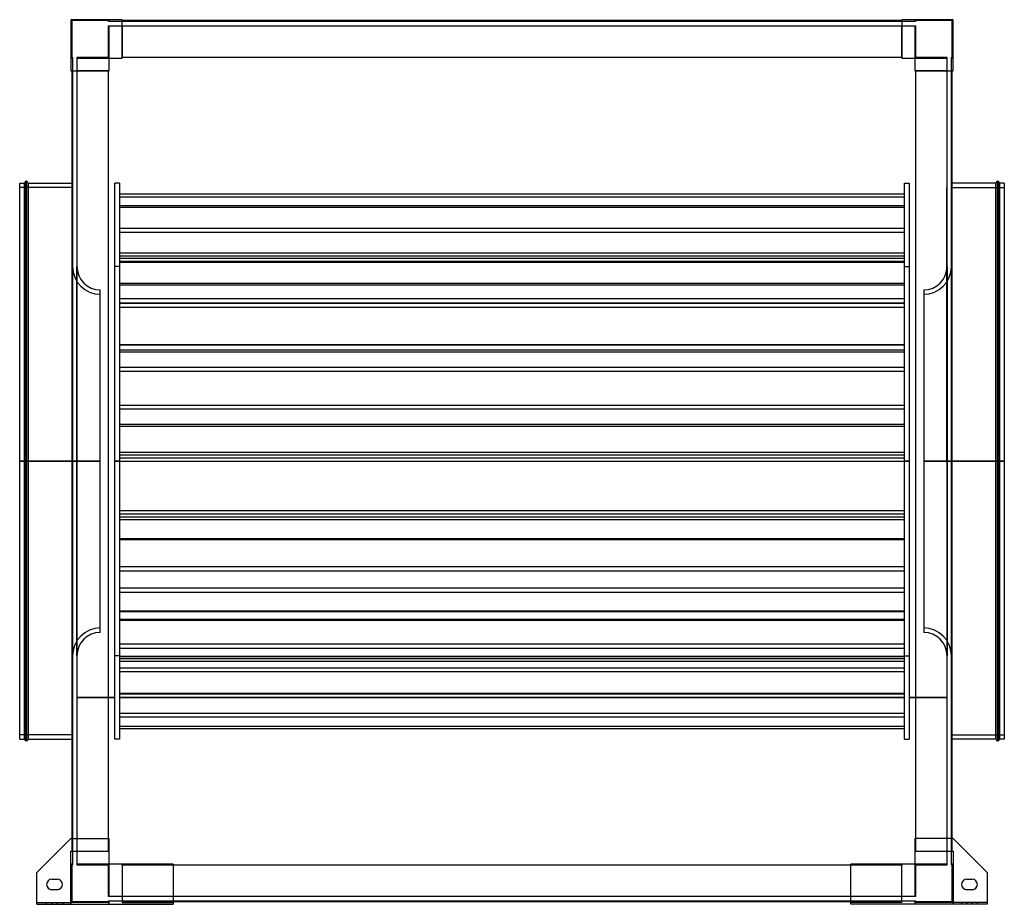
# Model space of a CAD drawing. Header units: millimetres. Extents: x -558 to 558, y -502 to 500.
import ezdxf

# ---------------------------------------------------------------- set-up
doc = ezdxf.new("R2010")
doc.units = ezdxf.units.MM
doc.layers.add('MAIN-1', color=7, linetype='Continuous')
doc.layers.add('MAIN-2', color=7, linetype='Continuous')

msp = doc.modelspace()

# ---------------------------------------------------------------- linework, layer by layer
at = {"layer": 'MAIN-1'}
for p, q in [((-442, 500), (-500, 500)), ((-500, 500), (-500, 442)), ((-442, 456.5), (-442, 500)), ((442, 499), (-442, 499)), ((442, 500), (442, 456.5)), ((500, 500), (442, 500)), ((500, 442), (500, 500)), ((-456.5, 442), (-456.5, 456.5)), ((-456.5, 456.5), (-442, 456.5)), ((-442, 457.5), (442, 457.5)), ((442, 456.5), (456.5, 456.5)), ((456.5, 456.5), (456.5, 442)), ((-500, 442), (-456.5, 442)), ((-499, 442), (-499, -427.5)), ((-457.5, -427.5), (-457.5, 442)), ((456.5, 442), (500, 442)), ((457.5, 442), (457.5, -427.5)), ((499, -427.5), (499, 442)), ((-558, 0), (-558, 315)), ((-558, 315), (-552.5, 315)), ((-552.5, 0), (-552.5, 315)), ((-550.5, 0), (-550.5, 317)), ((-548.5, 315), (-548.5, 0)), ((-548.5, 315), (-499, 315)), ((548.5, 315), (499, 315)), ((548.5, 0), (548.5, 315)), ((550.5, 317), (550.5, 0)), ((552.5, 315), (552.5, 0)), ((558, 315), (552.5, 315)), ((558, 315), (558, 0)), ((-548.5, 0), (-548.5, -315)), ((548.5, 0), (499, 0)), ((548.5, 0), (550.5, 0)), ((550.5, 0), (550.5, -317)), ((552.5, 0), (550.5, 0)), ((558, 0), (552.5, 0)), ((552.5, 0), (552.5, -315)), ((558, 0), (558, -315)), ((-552.5, 0), (-558, 0)), ((-558, -315), (-558, 0)), ((-550.5, 0), (-552.5, 0)), ((-552.5, -315), (-552.5, 0)), ((-548.5, 0), (-550.5, 0)), ((-550.5, -317), (-550.5, 0)), ((-499, 0), (-548.5, 0)), ((548.5, -315), (548.5, 0)), ((-558, -315), (-552.5, -315)), ((-548.5, -315), (-499, -315)), ((548.5, -315), (499, -315)), ((558, -315), (552.5, -315)), ((-500, -427.5), (-538.5, -466)), ((-500, -427.5), (-456.5, -427.5)), ((-456.5, -456.5), (-456.5, -427.5)), ((500, -427.5), (456.5, -427.5)), ((456.5, -427.5), (456.5, -456.5)), ((538.5, -466), (500, -427.5)), ((-384, -456.5), (-456.5, -456.5)), ((-384, -456.5), (-384, -502)), ((384, -457.5), (-384, -457.5)), ((456.5, -456.5), (384, -456.5)), ((384, -502), (384, -456.5)), ((-538.5, -502), (-538.5, -466)), ((538.5, -466), (538.5, -502)), ((-521.5, -473.5), (-515.5, -473.5)), ((515.5, -473.5), (521.5, -473.5)), ((-515.5, -485.5), (-521.5, -485.5)), ((521.5, -485.5), (515.5, -485.5)), ((-538.5, -502), (-384, -502)), ((-384, -499), (384, -499)), ((538.5, -502), (384, -502))]:
    msp.add_line(p, q, dxfattribs=at)
for centre, radius, start, end in [((-550.5, 315), 2, 90, 180), ((-550.5, 315), 2, 0, 90), ((550.5, 315), 2, 90, 180), ((550.5, 315), 2, 0, 90), ((-550.5, -315), 2, 180, 270), ((-550.5, -315), 2, 270, 0), ((550.5, -315), 2, 180, 270), ((550.5, -315), 2, 270, 0), ((-521.5, -479.5), 6, 90, 180), ((-521.5, -479.5), 6, 180, 270), ((-515.5, -479.5), 6, 0, 90), ((-515.5, -479.5), 6, 270, 0), ((515.5, -479.5), 6, 90, 180), ((515.5, -479.5), 6, 180, 270), ((521.5, -479.5), 6, 0, 90), ((521.5, -479.5), 6, 270, 0)]:
    msp.add_arc(centre, radius, start, end, dxfattribs=at)
at = {"layer": 'MAIN-2'}
for p, q in [((-500, 500), (-500, 500)), ((-500, 500), (-500, 500)), ((-457.5, 499), (-499, 499)), ((-499, 499), (-499, 457.5)), ((-499, 499), (-499, 499)), ((-457.5, 498), (-457.5, 499)), ((-457.5, 499), (-457.5, 499)), ((-456.5, 498), (-457.5, 498)), ((-457.5, 498), (-457.5, 498)), ((-457.5, 457.5), (-457.5, 493)), ((-457.5, 493), (-456.5, 493)), ((-457.5, 493), (-457.5, 493)), ((-456.5, 498), (-456.5, 500)), ((-456.5, 500), (-456.5, 500)), ((-456.5, 500), (-456.5, 500)), ((-456.5, 498), (-456.5, 498)), ((-442, 498), (-456.5, 498)), ((-456.5, 498), (-456.5, 498)), ((-456.5, 493), (-442, 493)), ((-456.5, 493), (-456.5, 493)), ((-456.5, 493), (-456.5, 493)), ((-456.5, 456.5), (-456.5, 493)), ((-442, 500), (-442, 500)), ((-442, 500), (-442, 500)), ((-442, 499), (-442, 499)), ((-442, 499), (-442, 499)), ((-442, 498), (-442, 498)), ((442, 498), (-442, 498)), ((-442, 498), (-442, 498)), ((-442, 493), (-442, 493)), ((-442, 493), (442, 493)), ((-442, 493), (-442, 493)), ((-442, 493), (-442, 457.5)), ((442, 500), (442, 500)), ((442, 500), (442, 500)), ((442, 499), (442, 499)), ((442, 499), (442, 499)), ((442, 498), (442, 498)), ((456.5, 498), (442, 498)), ((442, 498), (442, 498)), ((442, 493), (442, 493)), ((442, 493), (456.5, 493)), ((442, 493), (442, 493)), ((442, 457.5), (442, 493)), ((456.5, 500), (456.5, 500)), ((456.5, 500), (456.5, 498)), ((456.5, 500), (456.5, 500)), ((456.5, 498), (456.5, 498)), ((457.5, 498), (456.5, 498)), ((456.5, 498), (456.5, 498)), ((456.5, 493), (457.5, 493)), ((456.5, 493), (456.5, 493)), ((456.5, 493), (456.5, 493)), ((456.5, 493), (456.5, 456.5)), ((457.5, 499), (457.5, 498)), ((457.5, 499), (457.5, 499)), ((499, 499), (457.5, 499)), ((457.5, 498), (457.5, 498)), ((457.5, 493), (457.5, 457.5)), ((457.5, 493), (457.5, 493)), ((499, 457.5), (499, 499)), ((499, 499), (499, 499)), ((500, 500), (500, 500)), ((500, 500), (500, 500)), ((-500, 456.5), (-500, 456.5)), ((-500, 456.5), (-498, 456.5)), ((-500, 456.5), (-500, 456.5)), ((-499, 457.5), (-498, 457.5)), ((-499, 457.5), (-499, 457.5)), ((-498, 457.5), (-498, 456.5)), ((-498, 457.5), (-498, 457.5)), ((-498, 456.5), (-498, 442)), ((-498, 456.5), (-498, 456.5)), ((-498, 456.5), (-498, 456.5)), ((-493, 457.5), (-493, 457.5)), ((-493, 456.5), (-493, 457.5)), ((-493, 457.5), (-457.5, 457.5)), ((-493, 456.5), (-493, 456.5)), ((-493, 456.5), (-493, 456.5)), ((-493, 442), (-493, 456.5)), ((-493, 456.5), (-456.5, 456.5)), ((-457.5, 457.5), (-457.5, 457.5)), ((-456.5, 456.5), (-456.5, 456.5)), ((-456.5, 456.5), (-456.5, 456.5)), ((-456.5, 456.5), (-456.5, 456.5)), ((-456.5, 456.5), (-456.5, 456.5)), ((-456.5, 456.5), (-456.5, 456.5)), ((-456.5, 456.5), (-456.5, 456.5)), ((-442, 457.5), (-442, 457.5)), ((-442, 457.5), (-442, 457.5)), ((-442, 456.5), (-442, 457.5)), ((-442, 457.5), (-442, 457.5)), ((-442, 457.5), (-442, 457.5)), ((-442, 456.5), (-442, 456.5)), ((-442, 456.5), (-442, 456.5)), ((-442, 456.5), (-442, 456.5)), ((-442, 456.5), (-442, 456.5)), ((442, 457.5), (442, 457.5)), ((442, 457.5), (442, 456.5)), ((442, 457.5), (442, 457.5)), ((442, 457.5), (442, 457.5)), ((442, 457.5), (442, 457.5)), ((442, 456.5), (442, 456.5)), ((442, 456.5), (442, 456.5)), ((442, 456.5), (442, 456.5)), ((442, 456.5), (442, 456.5)), ((456.5, 456.5), (456.5, 456.5)), ((456.5, 456.5), (493, 456.5)), ((456.5, 456.5), (456.5, 456.5)), ((456.5, 456.5), (456.5, 456.5)), ((456.5, 456.5), (456.5, 456.5)), ((456.5, 456.5), (456.5, 456.5)), ((456.5, 456.5), (456.5, 456.5)), ((457.5, 457.5), (493, 457.5)), ((457.5, 457.5), (457.5, 457.5)), ((493, 457.5), (493, 456.5)), ((493, 457.5), (493, 457.5)), ((493, 456.5), (493, 442)), ((493, 456.5), (493, 456.5)), ((493, 456.5), (493, 456.5)), ((498, 457.5), (498, 457.5)), ((498, 456.5), (498, 457.5)), ((498, 457.5), (499, 457.5)), ((498, 456.5), (498, 456.5)), ((498, 456.5), (498, 456.5)), ((498, 442), (498, 456.5)), ((498, 456.5), (500, 456.5)), ((499, 457.5), (499, 457.5)), ((500, 456.5), (500, 456.5)), ((500, 456.5), (500, 456.5)), ((-500, 442), (-500, 442)), ((-500, 442), (-500, 442)), ((-499, 442), (-499, 442)), ((-499, 442), (-499, 442)), ((-498, 442), (-498, -442)), ((-498, 442), (-498, 442)), ((-498, 442), (-498, 442)), ((-493, 442), (-493, 442)), ((-493, -442), (-493, 442)), ((-493, 442), (-493, 442)), ((-457.5, 442), (-493, 442)), ((-457.5, 442), (-457.5, 442)), ((-457.5, 442), (-457.5, 442)), ((-457.5, 442), (-456.5, 442)), ((-457.5, 442), (-457.5, 442)), ((-457.5, 442), (-457.5, 442)), ((-456.5, 442), (-456.5, 442)), ((-456.5, 442), (-456.5, 442)), ((-456.5, 442), (-456.5, 442)), ((-456.5, 442), (-456.5, 442)), ((456.5, 442), (456.5, 442)), ((456.5, 442), (457.5, 442)), ((456.5, 442), (456.5, 442)), ((456.5, 442), (456.5, 442)), ((456.5, 442), (456.5, 442)), ((457.5, 442), (457.5, 442)), ((493, 442), (457.5, 442)), ((457.5, 442), (457.5, 442)), ((457.5, 442), (457.5, 442)), ((457.5, 442), (457.5, 442)), ((493, 442), (493, -442)), ((493, 442), (493, 442)), ((493, 442), (493, 442)), ((498, 442), (498, 442)), ((498, -442), (498, 442)), ((498, 442), (498, 442)), ((499, 442), (499, 442)), ((499, 442), (499, 442)), ((500, 442), (500, 442)), ((500, 442), (500, 442)), ((-552.5, 315), (-552.5, 0)), ((-550.5, 317), (-550.5, 0)), ((-548.5, 0), (-548.5, 315)), ((-499, 315), (-498, 315)), ((-450, 0), (-450, 315)), ((-445, 315), (-450, 315)), ((-445, 315), (-445, 0)), ((445, 0), (445, 315)), ((445, 315), (450, 315)), ((450, 315), (450, 0)), ((499, 315), (498, 315)), ((548.5, 315), (548.5, 0)), ((550.5, 0), (550.5, 317)), ((552.5, 0), (552.5, 315)), ((-498, 310), (-558, 310)), ((-498, 310), (-498, 0)), ((-445, 302.9), (445, 302.9)), ((493, 0), (493, 310)), ((498, 0), (498, 310)), ((498, 310), (558, 310)), ((-445, 299.4), (445, 299.4)), ((-445, 289.6), (445, 289.6)), ((-445, 287.8), (445, 287.8)), ((-445, 263.9), (445, 263.9)), ((-445, 259.2), (445, 259.2)), ((-445, 236.1), (445, 236.1)), ((-445, 232.6), (445, 232.6)), ((-445, 230), (445, 230)), ((-445, 226.5), (445, 226.5)), ((-445, 226.2), (445, 226.2)), ((-445, 225.3), (445, 225.3)), ((-498.1, 0), (-498.1, 220.5)), ((-498.1, 220.5), (-498.1, 0)), ((-498.1, 220.5), (-498, 220.5)), ((-493.1, 0), (-493.1, 220.5)), ((-493.1, 220.5), (-493.1, 0)), ((-445, 220.5), (-450, 220.5)), ((445, 220.5), (450, 220.5)), ((493.1, 0), (493.1, 220.5)), ((493.1, 220.5), (493.1, 0)), ((498.1, 220.5), (498, 220.5)), ((498.1, 0), (498.1, 220.5)), ((498.1, 220.5), (498.1, 0)), ((-445, 201.4), (445, 201.4)), ((-466.6, 0), (-466.6, 194)), ((-445, 199.6), (445, 199.6)), ((466.6, 194), (466.6, 0)), ((-445, 184.1), (445, 184.1)), ((-445, 179.2), (445, 179.2)), ((-445, 179.1), (445, 179.1)), ((-445, 174.2), (445, 174.2)), ((-445, 132.1), (445, 132.1)), ((-445, 131.8), (445, 131.8)), ((-445, 126), (445, 126)), ((-445, 123.7), (445, 123.7)), ((-445, 106.4), (445, 106.4)), ((-445, 102), (445, 102)), ((-445, 63.5), (445, 63.5)), ((-445, 59.1), (445, 59.1)), ((-445, 41.8), (445, 41.8)), ((-445, 39.5), (445, 39.5)), ((-558, 0), (-552.5, 0)), ((-558, 0), (-498, 0)), ((-552.5, 0), (-550.5, 0)), ((-552.5, 0), (-552.5, -315)), ((-550.5, 0), (-550.5, -317)), ((-550.5, 0), (-548.5, 0)), ((-548.5, 0), (-498, 0)), ((-466.6, 0), (-498.1, 0)), ((-498.1, 0), (-498.1, -220.5)), ((-498, 0), (-498, -310)), ((-493.1, 0), (-493, 0)), ((-493.1, 0), (-493.1, -220.5)), ((-466.6, 0), (-493.1, 0)), ((-450, 0), (-445, 0)), ((-445, 0), (-450, 0)), ((-445, 10.3), (445, 10.3)), ((-445, 7.2), (445, 7.2)), ((-445, 3.7), (445, 3.7)), ((-445, 0), (-445, -315)), ((450, 0), (445, 0)), ((445, 0), (450, 0)), ((450, 0), (450, -315)), ((466.6, 0), (498.1, 0)), ((466.6, 0), (493.1, 0)), ((493.1, 0), (493, 0)), ((493.1, 0), (493.1, -220.5)), ((558, 0), (498, 0)), ((499, 0), (498, 0)), ((498.1, 0), (498.1, -220.5)), ((548.5, 0), (548.5, -315)), ((-498, 0), (-558, 0)), ((-548.5, -315), (-548.5, 0)), ((-498, 0), (-499, 0)), ((-498.1, 0), (-466.6, 0)), ((-498.1, -220.5), (-498.1, 0)), ((-493, 0), (-493.1, 0)), ((-493.1, -220.5), (-493.1, 0)), ((-493.1, 0), (-466.6, 0)), ((-466.6, -194), (-466.6, 0)), ((-450, -315), (-450, 0)), ((-445, 0), (-450, 0)), ((-450, 0), (-445, 0)), ((-445, -0.2), (445, -0.2)), ((445, -315), (445, 0)), ((445, 0), (450, 0)), ((450, 0), (445, 0)), ((498.1, 0), (466.6, 0)), ((466.6, 0), (466.6, -194)), ((493.1, 0), (466.6, 0)), ((493, 0), (493.1, 0)), ((493.1, -220.5), (493.1, 0)), ((498, 0), (558, 0)), ((498, 0), (548.5, 0)), ((498, -310), (498, 0)), ((498.1, -220.5), (498.1, 0)), ((548.5, 0), (550.5, 0)), ((550.5, -317), (550.5, 0)), ((550.5, 0), (552.5, 0)), ((552.5, 0), (558, 0)), ((552.5, -315), (552.5, 0)), ((-445, -55.8), (445, -55.8)), ((-445, -59.7), (445, -59.7)), ((-445, -63.1), (445, -63.1)), ((-445, -66.3), (445, -66.3)), ((-445, -87.6), (445, -87.6)), ((-445, -88.9), (445, -88.9)), ((-445, -119.2), (445, -119.2)), ((-445, -124.1), (445, -124.1)), ((-445, -143.7), (445, -143.7)), ((-445, -148.5), (445, -148.5)), ((-445, -169.6), (445, -169.6)), ((-445, -170.3), (445, -170.3)), ((-445, -178.9), (445, -178.9)), ((-445, -180.2), (445, -180.2)), ((-445, -206.8), (445, -206.8)), ((-445, -211.7), (445, -211.7)), ((-498, -220.5), (-498.1, -220.5)), ((-445, -220.5), (-450, -220.5)), ((-445, -220.9), (445, -220.9)), ((-445, -221.5), (445, -221.5)), ((445, -220.5), (450, -220.5)), ((498, -220.5), (498.1, -220.5)), ((-445, -223.6), (445, -223.6)), ((-445, -226.5), (445, -226.5)), ((-445, -234.1), (445, -234.1)), ((-445, -238.3), (445, -238.3)), ((-493, -267.7), (-450, -267.7)), ((-450, -267.8), (-493, -267.8)), ((-493, -267.8), (-450, -267.8)), ((-493, -267.8), (-450, -267.8)), ((-445, -262.9), (445, -262.9)), ((-445, -263.7), (445, -263.7)), ((-445, -267.7), (445, -267.7)), ((445, -267.8), (-445, -267.8)), ((-445, -267.8), (445, -267.8)), ((-445, -267.8), (445, -267.8)), ((450, -267.7), (493, -267.7)), ((493, -267.8), (450, -267.8)), ((450, -267.8), (493, -267.8)), ((450, -267.8), (493, -267.8)), ((-445, -285.5), (445, -285.5)), ((-445, -289.7), (445, -289.7)), ((-445, -300.2), (445, -300.2)), ((-498, -310), (-558, -310)), ((-445, -302.9), (445, -302.9)), ((498, -310), (558, -310)), ((-499, -315), (-498, -315)), ((-445, -315), (-450, -315)), ((445, -315), (450, -315)), ((499, -315), (498, -315)), ((-500, -427.5), (-500, -427.5)), ((-500, -427.5), (-500, -427.5)), ((-499, -427.5), (-499, -442)), ((-457.5, -442), (-457.5, -427.5)), ((-456.5, -427.5), (-456.5, -427.5)), ((-456.5, -427.5), (-456.5, -427.5)), ((456.5, -427.5), (456.5, -427.5)), ((456.5, -427.5), (456.5, -427.5)), ((457.5, -427.5), (457.5, -442)), ((499, -442), (499, -427.5)), ((500, -427.5), (500, -427.5)), ((500, -427.5), (500, -427.5)), ((-500, -442), (-456.5, -442)), ((-500, -500), (-500, -442)), ((-500, -442), (-500, -442)), ((-500, -442), (-500, -442)), ((-499, -442), (-499, -442)), ((-499, -442), (-499, -442)), ((-498, -442), (-498, -442)), ((-498, -442), (-498, -442)), ((-498, -442), (-498, -456.5)), ((-493, -442), (-493, -442)), ((-493, -456.5), (-493, -442)), ((-493, -442), (-493, -442)), ((-493, -442), (-457.5, -442)), ((-457.5, -442), (-457.5, -442)), ((-457.5, -442), (-457.5, -442)), ((-456.5, -442), (-457.5, -442)), ((-457.5, -442), (-457.5, -442)), ((-457.5, -442), (-457.5, -442)), ((-456.5, -442), (-456.5, -442)), ((-456.5, -442), (-456.5, -442)), ((-456.5, -442), (-456.5, -442)), ((-456.5, -442), (-456.5, -442)), ((456.5, -442), (500, -442)), ((456.5, -442), (456.5, -442)), ((456.5, -442), (456.5, -442)), ((456.5, -442), (456.5, -442)), ((456.5, -442), (456.5, -442)), ((457.5, -442), (456.5, -442)), ((457.5, -442), (457.5, -442)), ((457.5, -442), (457.5, -442)), ((457.5, -442), (493, -442)), ((457.5, -442), (457.5, -442)), ((457.5, -442), (457.5, -442)), ((493, -442), (493, -442)), ((493, -442), (493, -442)), ((493, -442), (493, -456.5)), ((498, -442), (498, -442)), ((498, -456.5), (498, -442)), ((498, -442), (498, -442)), ((499, -442), (499, -442)), ((499, -442), (499, -442)), ((500, -442), (500, -500)), ((500, -442), (500, -442)), ((500, -442), (500, -442)), ((-500, -456.5), (-500, -456.5)), ((-500, -456.5), (-500, -456.5)), ((-498, -456.5), (-500, -456.5)), ((-498, -457.5), (-499, -457.5)), ((-499, -457.5), (-499, -499)), ((-499, -457.5), (-499, -457.5)), ((-498, -456.5), (-498, -457.5)), ((-498, -456.5), (-498, -456.5)), ((-498, -456.5), (-498, -456.5)), ((-498, -457.5), (-498, -457.5)), ((-493, -456.5), (-493, -456.5)), ((-493, -457.5), (-493, -456.5)), ((-493, -456.5), (-493, -456.5)), ((-456.5, -456.5), (-493, -456.5)), ((-493, -457.5), (-493, -457.5)), ((-457.5, -457.5), (-493, -457.5)), ((-457.5, -457.5), (-457.5, -457.5)), ((-457.5, -493), (-457.5, -457.5)), ((-456.5, -456.5), (-456.5, -456.5)), ((-456.5, -456.5), (-456.5, -456.5)), ((-456.5, -456.5), (-456.5, -456.5)), ((-456.5, -456.5), (-456.5, -456.5)), ((-456.5, -493), (-456.5, -456.5)), ((-456.5, -456.5), (-456.5, -456.5)), ((-456.5, -456.5), (-456.5, -456.5)), ((-442, -456.5), (-442, -456.5)), ((-442, -456.5), (-442, -456.5)), ((-442, -456.5), (-442, -500)), ((-442, -456.5), (-442, -456.5)), ((-442, -456.5), (-442, -456.5)), ((-442, -457.5), (-442, -456.5)), ((-442, -457.5), (-442, -457.5)), ((-442, -457.5), (-442, -457.5)), ((-442, -457.5), (-442, -493)), ((-442, -457.5), (-442, -457.5)), ((-442, -457.5), (-442, -457.5)), ((-384, -457.5), (-442, -457.5)), ((-384, -456.5), (-384, -456.5)), ((-384, -456.5), (-384, -456.5)), ((384, -456.5), (384, -456.5)), ((384, -456.5), (384, -456.5)), ((442, -457.5), (384, -457.5)), ((442, -500), (442, -456.5)), ((442, -456.5), (442, -456.5)), ((442, -456.5), (442, -456.5)), ((442, -456.5), (442, -457.5)), ((442, -456.5), (442, -456.5)), ((442, -456.5), (442, -456.5)), ((442, -457.5), (442, -457.5)), ((442, -457.5), (442, -457.5)), ((442, -493), (442, -457.5)), ((442, -457.5), (442, -457.5)), ((442, -457.5), (442, -457.5)), ((456.5, -456.5), (456.5, -456.5)), ((456.5, -456.5), (456.5, -456.5)), ((493, -456.5), (456.5, -456.5)), ((456.5, -456.5), (456.5, -456.5)), ((456.5, -456.5), (456.5, -493)), ((456.5, -456.5), (456.5, -456.5)), ((456.5, -456.5), (456.5, -456.5)), ((456.5, -456.5), (456.5, -456.5)), ((493, -457.5), (457.5, -457.5)), ((457.5, -457.5), (457.5, -457.5)), ((457.5, -457.5), (457.5, -493)), ((493, -456.5), (493, -456.5)), ((493, -456.5), (493, -457.5)), ((493, -456.5), (493, -456.5)), ((493, -457.5), (493, -457.5)), ((498, -456.5), (498, -456.5)), ((498, -457.5), (498, -456.5)), ((498, -456.5), (498, -456.5)), ((500, -456.5), (498, -456.5)), ((498, -457.5), (498, -457.5)), ((499, -457.5), (498, -457.5)), ((499, -457.5), (499, -457.5)), ((499, -499), (499, -457.5)), ((500, -456.5), (500, -456.5)), ((500, -456.5), (500, -456.5)), ((-538.5, -466), (-538.5, -466)), ((-538.5, -466), (-538.5, -466)), ((538.5, -466), (538.5, -466)), ((538.5, -466), (538.5, -466)), ((-527.5, -479.5), (-527.5, -479.5)), ((-527.5, -479.5), (-527.5, -479.5)), ((-521.5, -473.5), (-521.5, -473.5)), ((-521.5, -473.5), (-521.5, -473.5)), ((-515.5, -473.5), (-515.5, -473.5)), ((-515.5, -473.5), (-515.5, -473.5)), ((-509.5, -479.5), (-509.5, -479.5)), ((-509.5, -479.5), (-509.5, -479.5)), ((509.5, -479.5), (509.5, -479.5)), ((509.5, -479.5), (509.5, -479.5)), ((515.5, -473.5), (515.5, -473.5)), ((515.5, -473.5), (515.5, -473.5)), ((521.5, -473.5), (521.5, -473.5)), ((521.5, -473.5), (521.5, -473.5)), ((527.5, -479.5), (527.5, -479.5)), ((527.5, -479.5), (527.5, -479.5)), ((-521.5, -485.5), (-521.5, -485.5)), ((-521.5, -485.5), (-521.5, -485.5)), ((-515.5, -485.5), (-515.5, -485.5)), ((-515.5, -485.5), (-515.5, -485.5)), ((515.5, -485.5), (515.5, -485.5)), ((515.5, -485.5), (515.5, -485.5)), ((521.5, -485.5), (521.5, -485.5)), ((521.5, -485.5), (521.5, -485.5)), ((-538.5, -500), (-538.5, -500)), ((-538.5, -500), (-538.5, -500)), ((-538.5, -500), (-500, -500)), ((-538.5, -502), (-538.5, -502)), ((-538.5, -502), (-538.5, -502)), ((-527.5, -502), (-527.5, -500)), ((-527.5, -502), (-527.5, -500)), ((-521.5, -502), (-521.5, -500)), ((-521.5, -502), (-521.5, -500)), ((-521.5, -500), (-521.5, -502)), ((-521.5, -500), (-521.5, -502)), ((-515.5, -500), (-515.5, -502)), ((-515.5, -500), (-515.5, -502)), ((-515.5, -502), (-515.5, -500)), ((-515.5, -502), (-515.5, -500)), ((-509.5, -500), (-509.5, -502)), ((-509.5, -500), (-509.5, -502)), ((-500, -500), (-500, -500)), ((-500, -500), (-500, -502)), ((-500, -500), (-500, -500)), ((-456.5, -500), (-500, -500)), ((-500, -502), (-500, -500)), ((-499, -499), (-457.5, -499)), ((-499, -499), (-499, -499)), ((-456.5, -493), (-457.5, -493)), ((-457.5, -493), (-457.5, -493)), ((-457.5, -499), (-457.5, -498)), ((-457.5, -498), (-456.5, -498)), ((-457.5, -498), (-457.5, -498)), ((-457.5, -499), (-457.5, -499)), ((-456.5, -493), (-456.5, -493)), ((-456.5, -493), (-456.5, -493)), ((-442, -493), (-456.5, -493)), ((-456.5, -498), (-456.5, -498)), ((-456.5, -498), (-442, -498)), ((-456.5, -502), (-456.5, -498)), ((-456.5, -498), (-456.5, -498)), ((-456.5, -500), (-456.5, -500)), ((-456.5, -500), (-456.5, -500)), ((-456.5, -502), (-456.5, -502)), ((-456.5, -502), (-456.5, -502)), ((-442, -493), (-442, -493)), ((-442, -493), (-442, -493)), ((442, -493), (-442, -493)), ((-442, -498), (-442, -498)), ((-442, -498), (442, -498)), ((-442, -498), (-442, -498)), ((-442, -499), (-442, -499)), ((-442, -499), (-442, -499)), ((-442, -499), (-384, -499)), ((-442, -500), (-442, -500)), ((-442, -500), (-442, -500)), ((-442, -500), (-384, -500)), ((-384, -500), (-384, -500)), ((-384, -500), (-384, -500)), ((-384, -502), (-384, -502)), ((-384, -502), (-384, -502)), ((384, -499), (442, -499)), ((442, -500), (384, -500)), ((384, -500), (384, -500)), ((384, -500), (384, -500)), ((384, -502), (384, -502)), ((384, -502), (384, -502)), ((456.5, -493), (442, -493)), ((442, -493), (442, -493)), ((442, -493), (442, -493)), ((442, -498), (456.5, -498)), ((442, -498), (442, -498)), ((442, -498), (442, -498)), ((442, -499), (442, -499)), ((442, -499), (442, -499)), ((442, -500), (442, -500)), ((442, -500), (442, -500)), ((457.5, -493), (456.5, -493)), ((456.5, -493), (456.5, -493)), ((456.5, -493), (456.5, -493)), ((456.5, -498), (456.5, -502)), ((456.5, -498), (456.5, -498)), ((456.5, -498), (457.5, -498)), ((456.5, -498), (456.5, -498)), ((456.5, -500), (456.5, -500)), ((500, -500), (456.5, -500)), ((456.5, -500), (456.5, -500)), ((456.5, -502), (456.5, -502)), ((456.5, -502), (456.5, -502)), ((457.5, -493), (457.5, -493)), ((457.5, -498), (457.5, -499)), ((457.5, -498), (457.5, -498)), ((457.5, -499), (499, -499)), ((457.5, -499), (457.5, -499)), ((499, -499), (499, -499)), ((500, -500), (500, -500)), ((538.5, -500), (500, -500)), ((500, -500), (500, -502)), ((500, -500), (500, -500)), ((500, -502), (500, -500)), ((509.5, -500), (509.5, -502)), ((509.5, -500), (509.5, -502)), ((515.5, -500), (515.5, -502)), ((515.5, -500), (515.5, -502)), ((515.5, -502), (515.5, -500)), ((515.5, -502), (515.5, -500)), ((521.5, -502), (521.5, -500)), ((521.5, -502), (521.5, -500)), ((521.5, -500), (521.5, -502)), ((521.5, -500), (521.5, -502)), ((527.5, -502), (527.5, -500)), ((527.5, -502), (527.5, -500)), ((538.5, -500), (538.5, -500)), ((538.5, -500), (538.5, -500)), ((538.5, -502), (538.5, -502)), ((538.5, -502), (538.5, -502))]:
    msp.add_line(p, q, dxfattribs=at)
for centre, radius, start, end in [((-466.6, 220.5), 31.5, 180, 270), ((-466.6, 220.5), 26.5, 180.0432, 270), ((466.6, 220.5), 31.5, 270, 0), ((466.6, 220.5), 26.5, 270, 359.9567), ((-466.6, -220.5), 31.5, 90, 180), ((466.6, -220.5), 31.5, 0, 90), ((-466.6, -220.5), 26.5, 90, 179.9568), ((466.6, -220.5), 26.5, 0.0433, 90)]:
    msp.add_arc(centre, radius, start, end, dxfattribs=at)

doc.saveas('drawing.dxf')
